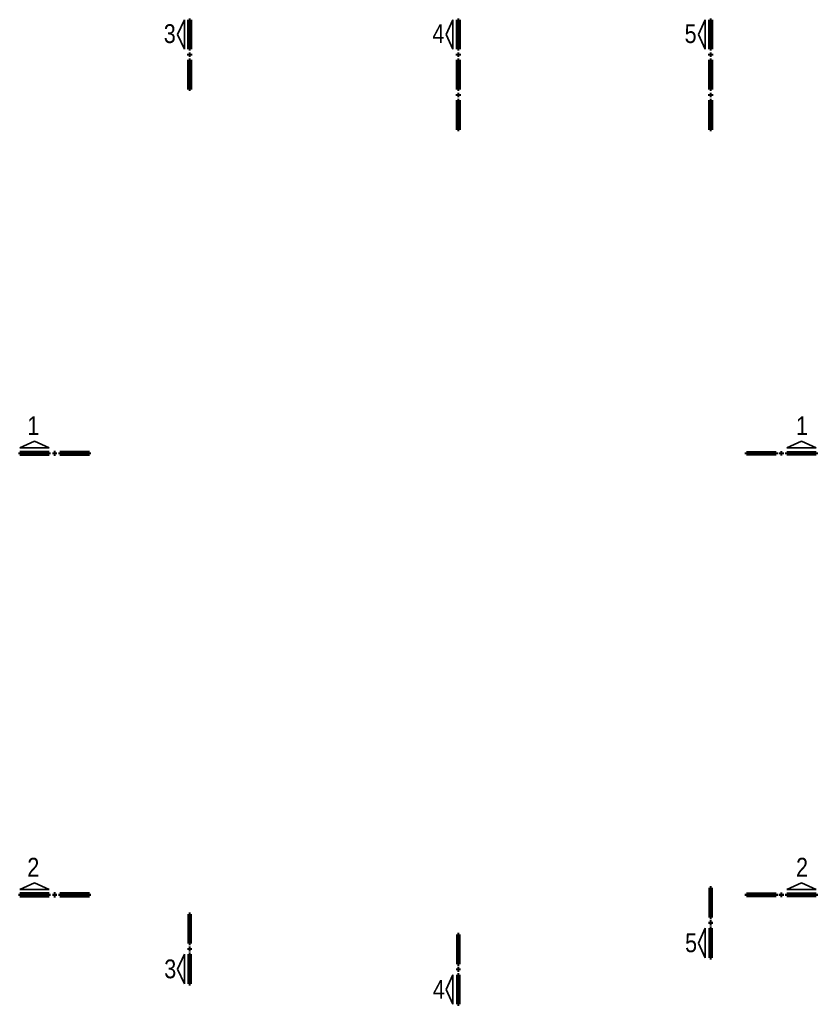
# Model space of a CAD drawing. Header units: millimetres. Extents: x -9.8 to 33.5, y 0 to 31.
# Tile 14 of 26: x 1.8 to 8.5, y 22.8 to 31. Entities that reach past the tile are written whole.
import ezdxf

# ---------------------------------------------------------------- set-up
doc = ezdxf.new("R2010")
doc.units = ezdxf.units.MM
doc.styles.add('Arial Narrow', font='ARIALN.TTF')

msp = doc.modelspace()

# ---------------------------------------------------------------- linework, layer by layer
at = {"color": 2, "linetype": 'Continuous', "lineweight": 35}
for p, q in [((3.1609, 30.8839), (3.2172, 31.0077)), ((3.2172, 31.0077), (3.2172, 30.7602)), ((5.4108, 30.8839), (5.467, 31.0077)), ((5.467, 31.0077), (5.467, 30.7602)), ((7.5236, 30.8839), (7.5799, 31.0077)), ((7.5799, 31.0077), (7.5799, 30.7602)), ((3.2172, 30.7602), (3.1609, 30.8839)), ((5.467, 30.7602), (5.4108, 30.8839)), ((7.5799, 30.7602), (7.5236, 30.8839)), ((1.9614, 27.4771), (1.8377, 27.4209)), ((2.0852, 27.4209), (1.9614, 27.4771)), ((8.263, 27.4208), (8.3868, 27.4771)), ((8.3868, 27.4771), (8.5105, 27.4208)), ((1.8377, 27.4209), (2.0852, 27.4209)), ((8.5105, 27.4208), (8.263, 27.4208)), ((1.9614, 23.7792), (1.8377, 23.723)), ((2.0852, 23.723), (1.9614, 23.7792)), ((8.263, 23.723), (8.3868, 23.7792)), ((8.3868, 23.7792), (8.5105, 23.723)), ((1.8377, 23.723), (2.0852, 23.723)), ((8.5105, 23.723), (8.263, 23.723)), ((7.5799, 23.3978), (7.5236, 23.274)), ((7.5799, 23.1503), (7.5799, 23.3978)), ((7.5236, 23.274), (7.5799, 23.1503)), ((3.2172, 23.1794), (3.1609, 23.0556)), ((3.2172, 22.9319), (3.2172, 23.1794)), ((3.1609, 23.0556), (3.2172, 22.9319)), ((5.467, 23.0081), (5.4108, 22.8844)), ((5.467, 22.7606), (5.467, 23.0081)), ((5.4108, 22.8844), (5.467, 22.7606))]:
    msp.add_line(p, q, dxfattribs=at)
at = {"color": 1, "linetype": 'Continuous', "lineweight": 70}
for p, q in [((3.2547, 30.7602), (3.2547, 31.0077)), ((3.2547, 31.0077), (3.2697, 31.0077)), ((3.2697, 31.0077), (3.2697, 30.7602)), ((5.5045, 30.7602), (5.5045, 31.0077)), ((5.5045, 31.0077), (5.5195, 31.0077)), ((5.5195, 31.0077), (5.5195, 30.7602)), ((7.6174, 30.7602), (7.6174, 31.0077)), ((7.6174, 31.0077), (7.6324, 31.0077)), ((7.6324, 31.0077), (7.6324, 30.7602)), ((3.2697, 30.7602), (3.2547, 30.7602)), ((3.2547, 30.7077), (3.2547, 30.7227)), ((3.2547, 30.7227), (3.2697, 30.7227)), ((3.2697, 30.7077), (3.2547, 30.7077)), ((3.2697, 30.7227), (3.2697, 30.7077)), ((5.5195, 30.7602), (5.5045, 30.7602)), ((5.5045, 30.7077), (5.5045, 30.7227)), ((5.5045, 30.7227), (5.5195, 30.7227)), ((5.5195, 30.7077), (5.5045, 30.7077)), ((5.5195, 30.7227), (5.5195, 30.7077)), ((7.6324, 30.7602), (7.6174, 30.7602)), ((7.6174, 30.7077), (7.6174, 30.7227)), ((7.6174, 30.7227), (7.6324, 30.7227)), ((7.6324, 30.7077), (7.6174, 30.7077)), ((7.6324, 30.7227), (7.6324, 30.7077)), ((3.2547, 30.4227), (3.2547, 30.6702)), ((3.2547, 30.6702), (3.2697, 30.6702)), ((3.2697, 30.6702), (3.2697, 30.4227)), ((5.5045, 30.4227), (5.5045, 30.6702)), ((5.5045, 30.6702), (5.5195, 30.6702)), ((5.5195, 30.6702), (5.5195, 30.4227)), ((7.6174, 30.4227), (7.6174, 30.6702)), ((7.6174, 30.6702), (7.6324, 30.6702)), ((7.6324, 30.6702), (7.6324, 30.4227)), ((3.2697, 30.4227), (3.2547, 30.4227)), ((5.5195, 30.4227), (5.5045, 30.4227)), ((5.5045, 30.3702), (5.5045, 30.3852)), ((5.5045, 30.3852), (5.5195, 30.3852)), ((5.5195, 30.3702), (5.5045, 30.3702)), ((5.5195, 30.3852), (5.5195, 30.3702)), ((7.6324, 30.4227), (7.6174, 30.4227)), ((7.6174, 30.3702), (7.6174, 30.3852)), ((7.6174, 30.3852), (7.6324, 30.3852)), ((7.6324, 30.3702), (7.6174, 30.3702)), ((7.6324, 30.3852), (7.6324, 30.3702)), ((5.5045, 30.0852), (5.5045, 30.3327)), ((5.5045, 30.3327), (5.5195, 30.3327)), ((5.5195, 30.3327), (5.5195, 30.0852)), ((7.6174, 30.0852), (7.6174, 30.3327)), ((7.6174, 30.3327), (7.6324, 30.3327)), ((7.6324, 30.3327), (7.6324, 30.0852)), ((5.5195, 30.0852), (5.5045, 30.0852)), ((7.6324, 30.0852), (7.6174, 30.0852)), ((2.0852, 27.3834), (1.8377, 27.3834)), ((1.8377, 27.3834), (1.8377, 27.3684)), ((2.0852, 27.3684), (2.0852, 27.3834)), ((2.1377, 27.3834), (2.1227, 27.3834)), ((2.1227, 27.3834), (2.1227, 27.3684)), ((2.1377, 27.3684), (2.1377, 27.3834)), ((2.4227, 27.3834), (2.1752, 27.3834)), ((2.1752, 27.3834), (2.1752, 27.3684)), ((2.4227, 27.3684), (2.4227, 27.3834)), ((7.9255, 27.3684), (7.9255, 27.3833)), ((7.9255, 27.3833), (8.173, 27.3833)), ((8.173, 27.3833), (8.173, 27.3684)), ((8.2105, 27.3684), (8.2105, 27.3833)), ((8.2105, 27.3833), (8.2255, 27.3833)), ((8.2255, 27.3833), (8.2255, 27.3684)), ((8.263, 27.3684), (8.263, 27.3833)), ((8.263, 27.3833), (8.5105, 27.3833)), ((8.5105, 27.3833), (8.5105, 27.3684)), ((1.8377, 27.3684), (2.0852, 27.3684)), ((2.1227, 27.3684), (2.1377, 27.3684)), ((2.1752, 27.3684), (2.4227, 27.3684)), ((8.173, 27.3684), (7.9255, 27.3684)), ((8.2255, 27.3684), (8.2105, 27.3684)), ((8.5105, 27.3684), (8.263, 27.3684)), ((2.0852, 23.6855), (1.8377, 23.6855)), ((1.8377, 23.6855), (1.8377, 23.6705)), ((1.8377, 23.6705), (2.0852, 23.6705)), ((2.0852, 23.6705), (2.0852, 23.6855)), ((2.1377, 23.6855), (2.1227, 23.6855)), ((2.1227, 23.6855), (2.1227, 23.6705)), ((2.1227, 23.6705), (2.1377, 23.6705)), ((2.1377, 23.6705), (2.1377, 23.6855)), ((2.4227, 23.6855), (2.1752, 23.6855)), ((2.1752, 23.6855), (2.1752, 23.6705)), ((2.1752, 23.6705), (2.4227, 23.6705)), ((2.4227, 23.6705), (2.4227, 23.6855)), ((7.6324, 23.7353), (7.6174, 23.7353)), ((7.6174, 23.7353), (7.6174, 23.4878)), ((7.6324, 23.4878), (7.6324, 23.7353)), ((7.9255, 23.6705), (7.9255, 23.6855)), ((7.9255, 23.6855), (8.173, 23.6855)), ((8.173, 23.6705), (7.9255, 23.6705)), ((8.173, 23.6855), (8.173, 23.6705)), ((8.2105, 23.6705), (8.2105, 23.6855)), ((8.2105, 23.6855), (8.2255, 23.6855)), ((8.2255, 23.6705), (8.2105, 23.6705)), ((8.2255, 23.6855), (8.2255, 23.6705)), ((8.263, 23.6705), (8.263, 23.6855)), ((8.263, 23.6855), (8.5105, 23.6855)), ((8.5105, 23.6705), (8.263, 23.6705)), ((8.5105, 23.6855), (8.5105, 23.6705)), ((3.2697, 23.5169), (3.2547, 23.5169)), ((3.2547, 23.5169), (3.2547, 23.2694)), ((3.2697, 23.2694), (3.2697, 23.5169)), ((7.6174, 23.4878), (7.6324, 23.4878)), ((7.6324, 23.4503), (7.6174, 23.4503)), ((7.6174, 23.4503), (7.6174, 23.4353)), ((7.6174, 23.4353), (7.6324, 23.4353)), ((7.6324, 23.4353), (7.6324, 23.4503)), ((5.5195, 23.3456), (5.5045, 23.3456)), ((5.5045, 23.3456), (5.5045, 23.0981)), ((5.5195, 23.0981), (5.5195, 23.3456)), ((7.6324, 23.3978), (7.6174, 23.3978)), ((7.6174, 23.3978), (7.6174, 23.1503)), ((7.6324, 23.1503), (7.6324, 23.3978)), ((3.2547, 23.2694), (3.2697, 23.2694)), ((3.2697, 23.2319), (3.2547, 23.2319)), ((3.2547, 23.2319), (3.2547, 23.2169)), ((3.2547, 23.2169), (3.2697, 23.2169)), ((3.2697, 23.1794), (3.2547, 23.1794)), ((3.2547, 23.1794), (3.2547, 22.9319)), ((3.2697, 23.2169), (3.2697, 23.2319)), ((3.2697, 22.9319), (3.2697, 23.1794)), ((5.5045, 23.0981), (5.5195, 23.0981)), ((7.6174, 23.1503), (7.6324, 23.1503)), ((5.5195, 23.0606), (5.5045, 23.0606)), ((5.5045, 23.0606), (5.5045, 23.0456)), ((5.5045, 23.0456), (5.5195, 23.0456)), ((5.5195, 23.0456), (5.5195, 23.0606)), ((3.2547, 22.9319), (3.2697, 22.9319)), ((5.5195, 23.0081), (5.5045, 23.0081)), ((5.5045, 23.0081), (5.5045, 22.7606)), ((5.5195, 22.7606), (5.5195, 23.0081)), ((5.5045, 22.7606), (5.5195, 22.7606))]:
    msp.add_line(p, q, dxfattribs=at)

# ---------------------------------------------------------------- texts
at = {"color": 1, "lineweight": 70, "style": 'Arial Narrow'}
for s, p in [('3', (3.0447, 30.8123)), ('4', (5.2945, 30.8123)), ('5', (7.4073, 30.8123)), ('1', (1.9013, 27.5281)), ('1', (8.3408, 27.5281)), ('2', (1.9013, 23.8303)), ('2', (8.3408, 23.8303)), ('5', (7.4114, 23.197)), ('3', (3.0487, 22.9786)), ('4', (5.2986, 22.8073))]:
    msp.add_text(s, height=0.1575, dxfattribs=at).set_placement(p)

doc.saveas('drawing.dxf')
